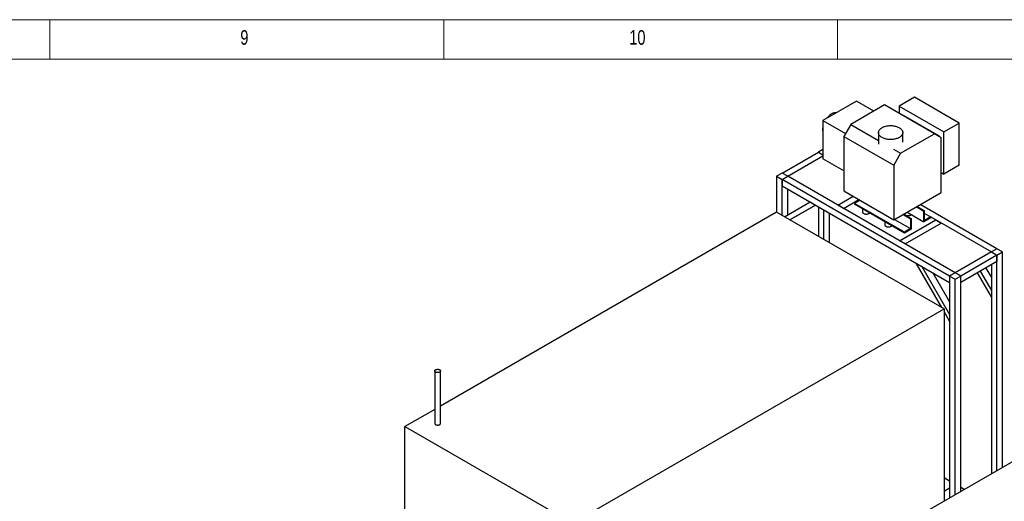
# Model space of a CAD drawing. Header units: millimetres. Extents: x 5 to 589, y 5 to 415.
# Tile 57 of 66: x 393 to 518, y 354 to 415. Entities that reach past the tile are written whole.
import ezdxf

# ---------------------------------------------------------------- set-up
doc = ezdxf.new("R2010")
doc.units = ezdxf.units.MM
doc.layers.add('NOTES', color=6, linetype='Continuous')
doc.layers.add('TRAIT-FORT', color=4, linetype='Continuous', lineweight=25)
doc.styles.add('SLDTEXTSTYLE0', font='TXT', dxfattribs={"width": 0.75})

msp = doc.modelspace()

# ---------------------------------------------------------------- linework, layer by layer
at = {"color": 7, "linetype": 'Continuous', "lineweight": 18}
for p, q in [((589, 415), (5, 415)), ((397, 415), (397, 410)), ((447, 410), (447, 415)), ((497, 415), (497, 410)), ((584, 410), (10, 410))]:
    msp.add_line(p, q, dxfattribs=at)
at = {"layer": 'TRAIT-FORT', "color": 4, "linetype": 'Continuous', "lineweight": 25}
for p, q in [((506.77372, 405.14285), (504.81916, 404.0145)), ((512.44138, 401.87097), (506.77372, 405.14285)), ((499.41281, 404.66014), (495.14094, 402.19404)), ((502.96864, 404.17111), (498.66699, 401.68782)), ((501.61428, 403.38926), (499.41281, 404.66014)), ((509.30053, 400.51579), (502.96864, 404.17111)), ((504.81916, 404.0145), (510.48683, 400.74263)), ((504.81916, 404.0145), (504.81916, 403.10283)), ((505.34814, 402.84189), (505.30966, 402.81967)), ((509.93625, 400.19323), (505.34814, 402.84189)), ((495.14094, 402.19404), (495.12645, 397.33214)), ((495.14094, 402.19404), (498.01203, 400.53659)), ((498.66699, 401.68782), (497.80704, 400.17627)), ((498.66699, 401.68782), (502.19111, 399.65339)), ((510.48683, 400.74263), (512.44138, 401.87097)), ((512.44138, 396.51187), (512.44138, 401.87097)), ((497.80704, 400.17627), (504.13893, 396.52095)), ((497.80704, 400.17627), (497.80704, 393.23574)), ((502.19111, 400.65274), (502.19111, 399.18524)), ((504.99888, 398.0325), (509.30053, 400.51579)), ((505.26859, 399.42191), (505.26859, 400.65274)), ((510.16048, 399.99712), (509.30053, 400.51579)), ((509.88469, 400.16346), (509.93625, 400.19323)), ((509.93625, 400.13236), (509.93625, 400.19323)), ((510.48683, 395.38353), (510.48683, 400.74263)), ((510.16048, 393.05659), (510.16048, 399.99712)), ((489.9593, 395.51698), (494.5555, 398.1703)), ((490.66641, 395.10877), (495.1275, 397.6841)), ((495.12994, 398.50192), (494.5555, 398.1703)), ((494.5555, 398.1703), (495.12796, 397.83982)), ((504.08846, 398.55807), (504.99888, 398.0325)), ((504.99888, 398.0325), (504.13893, 396.52095)), ((497.80704, 395.78467), (495.12645, 397.33214)), ((504.13893, 396.52095), (504.13893, 389.58042)), ((512.44138, 396.51187), (510.48683, 395.38353)), ((489.9593, 395.51698), (489.2522, 395.10877)), ((489.2522, 395.10877), (489.9593, 394.70057)), ((489.2522, 395.10877), (489.2522, 390.53848)), ((490.66641, 395.10877), (489.9593, 395.51698)), ((489.9593, 394.70057), (490.66641, 395.10877)), ((511.9289, 382.8342), (490.66641, 395.10877)), ((510.16048, 395.57192), (510.48683, 395.38353)), ((489.9593, 394.70057), (489.9593, 393.88403)), ((511.2218, 382.42599), (489.9593, 394.70057)), ((489.9593, 390.13316), (489.9593, 394.70057)), ((489.9593, 393.88403), (511.2218, 381.60945)), ((490.66641, 390.20966), (490.66641, 393.47582)), ((497.03037, 391.43494), (498.97842, 392.55952)), ((497.80704, 393.23574), (504.13893, 389.58042)), ((504.13893, 389.58042), (510.16048, 393.05659)), ((490.24667, 389.96727), (493.49484, 391.84301)), ((494.20194, 391.4348), (490.95378, 389.55907)), ((490.95389, 389.559), (494.20206, 391.43474)), ((493.49484, 391.84301), (494.20194, 391.4348)), ((497.73748, 391.02673), (497.03037, 391.43494)), ((497.73748, 391.02673), (499.68553, 392.15132)), ((499.13959, 391.65049), (499.13958, 391.53931)), ((505.47147, 387.88399), (499.13958, 391.53931)), ((499.84633, 392.05849), (499.13959, 391.65049)), ((505.47148, 387.99517), (499.13959, 391.65049)), ((508.04225, 390.70228), (507.06225, 391.26802)), ((517.2322, 385.89573), (507.49418, 391.51737)), ((489.2547, 390.53992), (446.59366, 365.91223)), ((510.51719, 378.26535), (489.2547, 390.53992)), ((494.5555, 391.2307), (494.5555, 387.47984)), ((495.2626, 387.07163), (495.2626, 390.8225)), ((495.96971, 386.66343), (495.96971, 390.41429)), ((500.15026, 390.95586), (500.15026, 390.58385)), ((505.28101, 390.23973), (506.261, 389.67399)), ((505.37729, 390.29531), (506.35728, 389.72957)), ((505.81038, 390.54533), (507.94597, 389.31248)), ((507.94597, 390.6467), (506.96597, 391.21244)), ((507.94597, 390.6467), (508.04225, 390.70228)), ((507.94597, 389.31248), (507.94597, 390.6467)), ((508.04225, 389.47925), (508.04225, 390.70228)), ((508.04225, 390.39081), (508.83177, 389.93502)), ((502.9787, 389.32303), (502.9787, 388.95102)), ((504.22172, 389.62821), (506.261, 388.45096)), ((504.85784, 386.91624), (509.45403, 389.56956)), ((505.56494, 386.50803), (510.16114, 389.16136)), ((506.261, 389.67399), (506.35728, 389.72957)), ((506.261, 389.67399), (506.261, 388.45096)), ((506.35728, 389.72957), (506.35728, 388.39535)), ((508.83178, 389.82385), (507.94597, 389.31248)), ((508.83177, 389.93502), (508.04225, 389.47925)), ((508.83178, 389.82385), (508.83177, 389.93502)), ((508.83177, 389.92878), (516.5251, 385.48752)), ((509.45403, 389.56956), (510.16114, 389.16136)), ((506.35728, 388.39535), (505.47147, 387.88399)), ((505.47148, 387.99517), (505.47147, 387.88399)), ((506.261, 388.45096), (505.47148, 387.99517)), ((505.56494, 386.50803), (504.85784, 386.91624)), ((516.5251, 385.48752), (511.9289, 382.8342)), ((517.2322, 385.07932), (512.63601, 382.42599)), ((517.2322, 385.89573), (516.5251, 385.48752)), ((516.5251, 385.48752), (517.2322, 385.07932)), ((517.93931, 385.48752), (517.2322, 385.89573)), ((517.2322, 385.07932), (517.93931, 385.48752)), ((517.2322, 357.70651), (517.2322, 385.07932)), ((517.2322, 385.07932), (517.2322, 384.26278)), ((517.93931, 358.11471), (517.93931, 385.48752)), ((510.22732, 378.43268), (506.97916, 384.05867)), ((506.97916, 384.05867), (507.68626, 383.65047)), ((517.2322, 384.26278), (512.63601, 381.60945)), ((516.5251, 383.85457), (516.5251, 357.2983)), ((507.68626, 383.65047), (511.2218, 377.52675)), ((509.10036, 382.83413), (511.2218, 379.1597)), ((511.9289, 382.8342), (511.2218, 382.42599)), ((512.63601, 382.42599), (511.9289, 382.8342)), ((516.5251, 379.77174), (514.75713, 382.83395)), ((515.11071, 383.03807), (516.5251, 380.58828)), ((515.81782, 383.44627), (516.5251, 382.22123)), ((511.2218, 382.42599), (511.2218, 381.60945)), ((511.2218, 382.42599), (511.9289, 382.01779)), ((511.2218, 382.42599), (511.2218, 354.23677)), ((511.9289, 382.01779), (512.63601, 382.42599)), ((511.9289, 354.64497), (511.9289, 382.01779)), ((512.63601, 381.60945), (512.63601, 382.42599)), ((512.63601, 355.05318), (512.63601, 382.42599)), ((516.5251, 380.58828), (516.5251, 379.77174)), ((463.32398, 351.02128), (510.51719, 378.26535)), ((510.51719, 378.26535), (510.51719, 353.83001)), ((511.2218, 376.71021), (510.51719, 377.93062)), ((511.2218, 377.52675), (511.2218, 376.71021)), ((445.85132, 370.36533), (445.85132, 363.70345)), ((446.59366, 363.70345), (446.59366, 370.36533)), ((445.85132, 365.48368), (442.06149, 363.29586)), ((531.68111, 366.04768), (489.02007, 341.41999)), ((442.06149, 363.29586), (463.32398, 351.02128)), ((442.06149, 327.24058), (442.06149, 363.29586)), ((511.2218, 356.36596), (510.51719, 356.77272)), ((510.51719, 355.09915), (511.2218, 355.50591)), ((513.06593, 355.30137), (512.63601, 355.54956))]:
    msp.add_line(p, q, dxfattribs=at)
at = {"layer": 'TRAIT-FORT', "color": 4, "linetype": 'Continuous', "lineweight": 25, "flags": 128}
for points in [[(496.828, 403.16796), (496.79975, 403.17167), (496.72602, 403.17551), (496.64953, 403.17133), (496.57069, 403.15917), (496.48993, 403.13908), (496.40769, 403.11118), (496.32443, 403.07562), (496.24059, 403.0326), (496.15664, 402.98234), (496.07304, 402.92513), (495.99023, 402.86127), (495.90868, 402.79112), (495.82882, 402.71506), (495.7511, 402.6335), (495.67594, 402.5469), (495.6112, 402.46552)], [(495.13884, 401.48946), (495.12126, 401.41032), (495.10279, 401.30508), (495.09043, 401.20203), (495.08423, 401.10176), (495.08423, 401.0048), (495.09043, 400.91169), (495.10279, 400.82292), (495.12126, 400.739), (495.13645, 400.68739)], [(502.6418, 401.28086), (502.7272, 401.32656), (502.81835, 401.36841), (502.91472, 401.40615), (503.01575, 401.43958), (503.12088, 401.46851), (503.2295, 401.49276), (503.34098, 401.5122), (503.45469, 401.52671), (503.56997, 401.53622), (503.68617, 401.54067), (503.80262, 401.54004), (503.91866, 401.53432), (504.03361, 401.52355), (504.14682, 401.5078), (504.25765, 401.48714), (504.36545, 401.46171), (504.46961, 401.43164), (504.56953, 401.39711), (504.66465, 401.35832), (504.75441, 401.31549), (504.8383, 401.26886), (504.91584, 401.2187), (504.98659, 401.1653), (505.05014, 401.10896), (505.10612, 401.05001), (505.15423, 400.98879), (505.19417, 400.92564), (505.22573, 400.86092), (505.24872, 400.79502), (505.26301, 400.7283), (505.26852, 400.66114), (505.26521, 400.59394), (505.25311, 400.52708), (505.23229, 400.46093), (505.20286, 400.39589), (505.16499, 400.33231), (505.1189, 400.27057), (505.06486, 400.21102), (505.00316, 400.154), (504.93418, 400.09983), (504.8583, 400.04884), (504.77595, 400.0013), (504.68761, 399.95749), (504.59378, 399.91767), (504.49501, 399.88206), (504.39186, 399.85086), (504.28491, 399.82425), (504.17478, 399.80239), (504.0621, 399.7854), (503.94752, 399.77338), (503.8317, 399.76639), (503.71529, 399.76448), (503.59896, 399.76766), (503.48339, 399.77591), (503.36922, 399.78918), (503.25712, 399.8074), (503.14773, 399.83046), (503.04168, 399.85823), (502.93956, 399.89055), (502.84197, 399.92724), (502.74947, 399.96808), (502.66258, 400.01284), (502.58181, 400.06127), (502.50761, 400.11309), (502.44041, 400.168), (502.3806, 400.22568), (502.32852, 400.28581), (502.28446, 400.34805), (502.24869, 400.41202), (502.22139, 400.47738), (502.20274, 400.54374), (502.19283, 400.61073), (502.19173, 400.67795), (502.19944, 400.74503), (502.21591, 400.81159), (502.24106, 400.87723), (502.27473, 400.94158), (502.31674, 401.00429), (502.36684, 401.06498), (502.42475, 401.1233), (502.49014, 401.17894), (502.56263, 401.23155), (502.6418, 401.28086)], [(500.15026, 390.58385), (500.15055, 390.57419), (500.15739, 390.53576), (500.17323, 390.49824), (500.19777, 390.46231), (500.23056, 390.42864), (500.27099, 390.39787), (500.3183, 390.37056), (500.37161, 390.34722), (500.42993, 390.32829), (500.49216, 390.31412), (500.55717, 390.30498), (500.62372, 390.30103), (500.69059, 390.30235), (500.75652, 390.30891), (500.82029, 390.32059), (500.88071, 390.33718), (500.93665, 390.35836), (500.98708, 390.38375), (501.03105, 390.41286), (501.0555, 390.43327)], [(505.45759, 390.34167), (505.46032, 390.33143), (505.47616, 390.29391), (505.5007, 390.25798), (505.53349, 390.22431), (505.57392, 390.19353), (505.62122, 390.16622), (505.67453, 390.14289), (505.73285, 390.12396), (505.79509, 390.10979), (505.86009, 390.10064), (505.92665, 390.09669), (505.99351, 390.09801), (506.05944, 390.10457), (506.12321, 390.11626), (506.18363, 390.13285), (506.23958, 390.15403), (506.29, 390.17941), (506.33397, 390.20852), (506.35843, 390.22894)], [(502.9787, 388.95102), (502.97899, 388.94136), (502.98583, 388.90294), (503.00167, 388.86542), (503.02621, 388.82949), (503.059, 388.79582), (503.09943, 388.76504), (503.14674, 388.73773), (503.20005, 388.7144), (503.25837, 388.69547), (503.32061, 388.6813), (503.38561, 388.67215), (503.45216, 388.6682), (503.51903, 388.66952), (503.58496, 388.67608), (503.64873, 388.68777), (503.70915, 388.70436), (503.76509, 388.72554), (503.81552, 388.75092), (503.85949, 388.78003), (503.88394, 388.80045)], [(445.96003, 370.51684), (446.00432, 370.53868), (446.05398, 370.55625), (446.10779, 370.56911), (446.16443, 370.57696), (446.22249, 370.5796), (446.28055, 370.57696), (446.33719, 370.56911), (446.391, 370.55625), (446.44066, 370.53868), (446.48495, 370.51684), (446.52278, 370.49128), (446.55321, 370.46261), (446.5755, 370.43154), (446.58909, 370.39885), (446.59366, 370.36533), (446.58909, 370.33181), (446.5755, 370.29911), (446.55321, 370.26805), (446.52278, 370.23938), (446.48495, 370.21381), (446.44066, 370.19198), (446.391, 370.17441), (446.33719, 370.16154), (446.28055, 370.15369), (446.22249, 370.15106), (446.16443, 370.15369), (446.10779, 370.16154), (446.05398, 370.17441), (446.00432, 370.19198), (445.96003, 370.21381), (445.92221, 370.23938), (445.89177, 370.26805), (445.86948, 370.29911), (445.85589, 370.33181), (445.85132, 370.36533), (445.85589, 370.39885), (445.86948, 370.43154), (445.89177, 370.46261), (445.92221, 370.49128), (445.96003, 370.51684)], [(445.85132, 363.70345), (445.85589, 363.66993), (445.86948, 363.63723), (445.89177, 363.60617), (445.92221, 363.5775), (445.96003, 363.55193), (446.00432, 363.5301), (446.05398, 363.51253), (446.10779, 363.49966), (446.16443, 363.49181), (446.22249, 363.48918), (446.28055, 363.49181), (446.33719, 363.49966), (446.391, 363.51253), (446.44066, 363.5301), (446.48495, 363.55193), (446.52278, 363.5775), (446.55321, 363.60617), (446.5755, 363.63723), (446.58909, 363.66993), (446.59366, 363.70345), (446.59366, 363.70345)]]:
    msp.add_lwpolyline(points, dxfattribs=at)

# ---------------------------------------------------------------- texts
at = {"layer": 'NOTES', "color": 211, "attachment_point": 1, "style": 'SLDTEXTSTYLE0'}
for s, insert, char_height in [('9', (421.16667, 413.66802), 1.85208), ('10', (470.54167, 413.66802), 1.852083)]:
    msp.add_mtext(s, dxfattribs=dict(at, insert=insert, char_height=char_height))

doc.saveas('drawing.dxf')
